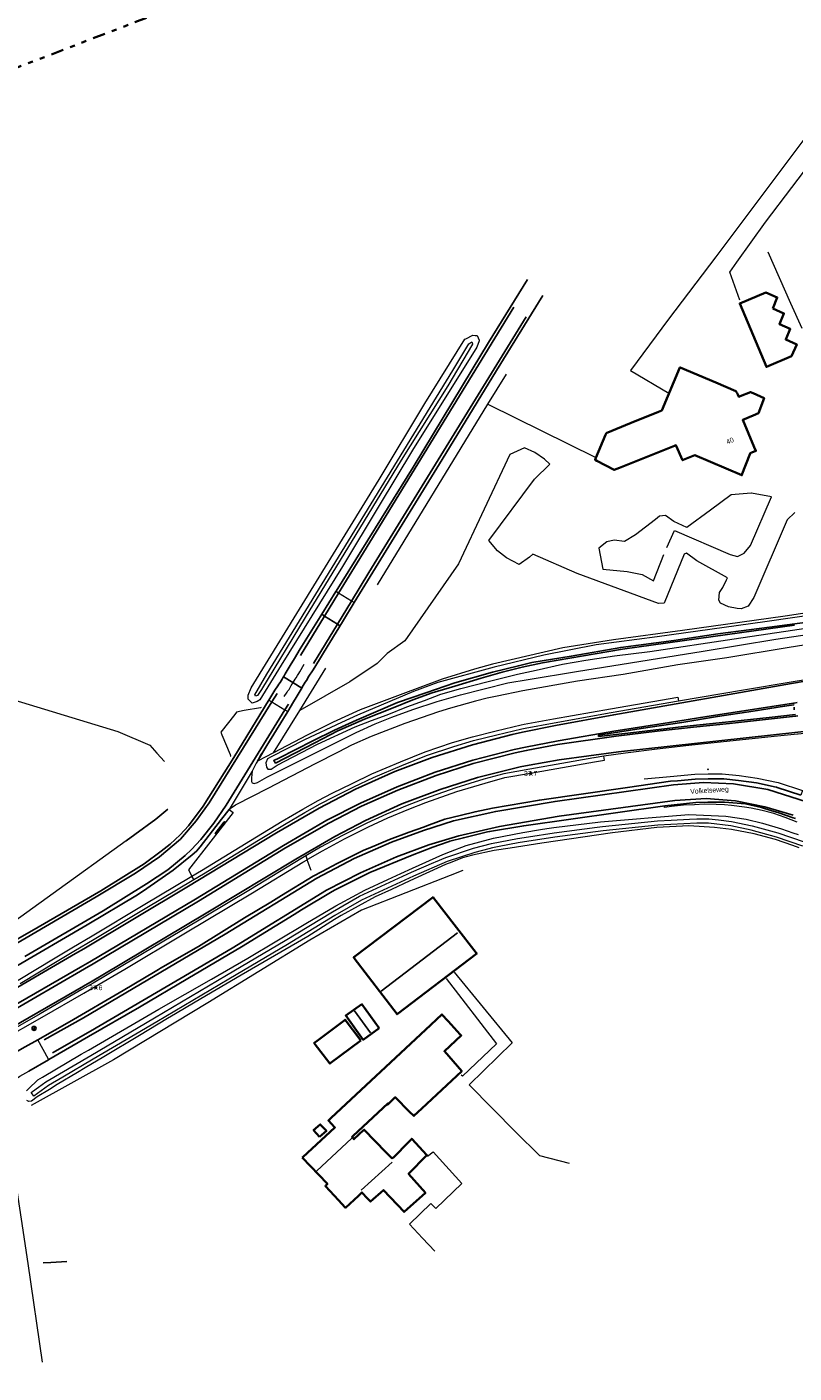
# Model space of a CAD drawing. Header units: metres. Extents: x 169249 to 194689, y 406250 to 412203.
# Tile 187 of 256: x 181418 to 181572, y 409153 to 409424. Entities that reach past the tile are written whole.
import ezdxf
from ezdxf.enums import TextEntityAlignment as Align

# ---------------------------------------------------------------- set-up
doc = ezdxf.new("R2010")
doc.units = ezdxf.units.M
doc.linetypes.add('BGT_NLCS_N264$0$AL-TEKENBLADGRENS', pattern=[11.5, 2.5, -1.5, 1, -1.5, 1, -1.5, 2.5])
doc.layers.get('0').update_dxf_attribs({"linetype": 'CONTINUOUS'})
for name, color, linetype, lineweight in [('BGT_NLCS_N264$0$B-WE-GW-WATERGANG_INSTEEK-G', 252, 'CONTINUOUS', 18), ('BGT_NLCS_N264$0$B-WE-GW-WATERGANG_SLOOT_BODEM-G', 252, 'CONTINUOUS', 18), ('BGT_NLCS_N264$0$B-WE-IE-TERREINAFSCHEIDING_KUNSTMATIG_HEKWERK-G', 252, 'BGT_NLCS_N264$0$IE-TERREINAFSCHEIDING-KUNSTMATIG', 18), ('BGT_NLCS_N264$0$B-WE-OG-BREUKLIJN-G', 252, 'CONTINUOUS', 18), ('BGT_NLCS_N264$0$B-WE-OG-TOPOGRAFIE_BEBOUWING-G', 252, 'CONTINUOUS', 35), ('BGT_NLCS_N264$0$B-WE-OG-TOPOGRAFIE_CULTUURSCHEIDING-G', 252, 'CONTINUOUS', 18), ('BGT_NLCS_N264$0$B-WE-OG-TOPOGRAFIE_WATER-GV', 252, 'CONTINUOUS', 18), ('BGT_NLCS_N264$0$B-WE-OG-TOPOGRAFIE_WEG_BERM-GV', 252, 'CONTINUOUS', 18), ('BGT_NLCS_N264$0$B-WE-OG-TOPOGRAFIE_WEG_RIJWIELPAD-GV', 252, 'CONTINUOUS', 18), ('BGT_NLCS_N264$0$B-WE-OG-TOPOGRAFIE_WEG_VERHARD-G', 252, 'CONTINUOUS', 18), ('BGT_NLCS_N264$0$B-WE-VW-BEWEGWIJZERING_DRAAGCONSTRUCTIE-S', 252, 'CONTINUOUS', 25), ('BGT_NLCS_N264$0$B-WE-VW-VERKEERSTEKEN_BORD-S', 252, 'CONTINUOUS', 25), ('BGT_NLCS_N264$0$X-XX-AL-TEKENBLADGRENS-G', 252, 'BGT_NLCS_N264$0$AL-TEKENBLADGRENS', 35), ('X-XX-AL-REFERENTIE-G', 7, 'CONTINUOUS', 18)]:
    doc.layers.add(name, color=color, linetype=linetype, lineweight=lineweight)
for name, color, linetype in [('BGT_NLCS_N264$0$B-WE-IE-MEUBILAIR_WEGMEUBILAIR-S', 252, 'CONTINUOUS'), ('BGT_NLCS_N264$0$B-WE-IE-TERREINAFSCHEIDING_KUNSTMATIG_HEKWERK_RASTER-G', 252, 'CONTINUOUS'), ('BGT_NLCS_N264$0$B-WE-KG-KADASTRAAL_NOK-G', 252, 'CONTINUOUS'), ('BGT_NLCS_N264$0$B-WE-OG-TOPOGRAFIE_WATER_SLOOT-GV', 252, 'CONTINUOUS'), ('BGT_NLCS_N264$0$B-WE-OG-TOPOGRAFIE_WEG_RIJWEG-G', 252, 'CONTINUOUS'), ('BGT_NLCS_N264$0$B-WE-VW-MARKERING-G', 252, 'CONTINUOUS'), ('BGT_NLCS_N264$0$Label_Nummeraanduidingreeks', 252, 'CONTINUOUS'), ('BGT_NLCS_N264$0$Label_Openbareruimte', 252, 'CONTINUOUS'), ('BGT_NLCS_N264$0$Label_Puntobject', 252, 'CONTINUOUS')]:
    doc.layers.add(name, color=color, linetype=linetype)
doc.styles.add('BGT_NLCS_N264$0$STANDARD', font='txt')
doc.linetypes.add('BGT_NLCS_N264$0$IE-TERREINAFSCHEIDING-KUNSTMATIG', pattern='A,4,[82,NLCS.SHX,S=0.75,R=90,X=0,Y=0],4,-2', length=10)

# ---------------------------------------------------------------- blocks, each defined once
blk = doc.blocks.new('BGT_NLCS_N264$0$SIE-WEG_WEGWIJZER-SO')
for q in [(-0.29, -0.29), (0, 0.41), (0.29, -0.29)]:
    blk.add_line((0, 0), q)
blk.add_circle((0, 0), 0.413)
blk = doc.blocks.new('BGT_NLCS_N264$0$SIE-WEG_SCHRIKHEK')
for points in [[(-1.125, 0), (-1.125, 0.1), (-1.5, 0.1), (-1.5, 0)], [(-0.375, 0), (-0.375, 0.1), (-0.75, 0.1), (-0.75, 0)], [(0.375, 0.1), (0, 0.1), (0, 0), (0.375, 0)], [(1.125, 0), (1.125, 0.1), (0.75, 0.1), (0.75, 0)]]:
    blk.add_hatch(color=0).paths.add_polyline_path(points)
at = {"color": 0}
for p, q in [((-1.125, 0), (-1.125, 0.1)), ((-0.75, 0), (-0.75, 0.1)), ((-0.375, 0), (-0.375, 0.1)), ((0, 0.1), (0, 0)), ((0.375, 0.1), (0.375, 0)), ((0.75, 0.1), (0.75, 0)), ((1.125, 0.1), (1.125, 0))]:
    blk.add_line(p, q, dxfattribs=at)
at = {"flags": 128}
for points in [[(-1.5, 0.1), (1.5, 0.1), (1.5, 0), (-1.5, 0)], [(-1.0125, 0.1), (-1.0125, 0.25), (-0.8625, 0.25), (-0.8625, 0.1)], [(0.8625, 0.1), (0.8625, 0.25), (1.0125, 0.25), (1.0125, 0.1)]]:
    blk.add_lwpolyline(points, close=True, dxfattribs=at)
blk = doc.blocks.new('BGT_NLCS_N264$0$SIE-WEG_PAAL_ALGEMEEN_TYPE_02-SO')
at = {"ltscale": 0.5}
h = blk.add_hatch(color=256, dxfattribs=at)
h.paths.add_polyline_path([(0, 0), (0.1875, 0, 0.41421356), (0, 0.1875)])
h.paths.add_polyline_path([(0, -0.1875), (0, 0), (-0.1875, 0, 0.41421356)])
for p, q in [((-0.1875, 0), (0.1875, 0)), ((0, -0.1875), (0, 0.1875))]:
    blk.add_line(p, q, dxfattribs=at)
blk.add_circle((0, 0), 0.1875, dxfattribs=at)
blk = doc.blocks.new('BGT_NLCS_N264')
at = {"layer": 'BGT_NLCS_N264$0$B-WE-GW-WATERGANG_INSTEEK-G'}
for points in [[(181462.07, 409289.81, 18.19), (181462.07, 409289.83, 18.19), (181462.07, 409289.84, 18.19), (181462.71, 409291.33, 18.16), (181488.46, 409333.28, 18.26), (181497.62, 409348.55, 18.43), (181505.66, 409361.49, 18.31), (181505.88, 409361.6, 18.31), (181507.29, 409362.32, 18.31), (181507.73, 409362.27, 18.27), (181508.12, 409362.22, 18.24), (181508.57, 409361.28, 18.12), (181508.54, 409361.2, 18.12), (181508.08, 409359.91, 18.14), (181495.16, 409339.14, 18.12), (181488.46, 409328.05, 18.14), (181481.02, 409315.73, 18.16), (181468.68, 409295.89, 18.16), (181464.43, 409288.92, 18.14), (181464.22, 409288.78, 18.17), (181463.86, 409288.53, 18.21), (181462.89, 409288.25, 18.19), (181462.1, 409289.06, 18.19), (181462.07, 409289.81, 18.19)], [(181572.93, 409259.1, 18.05), (181571.63, 409259.59, 18.08), (181568.13, 409260.75, 18.04), (181563.88, 409261.95, 18.04), (181559.31, 409262.82, 18.04), (181555.9, 409263.22, 17.95), (181550.74, 409263.56, 17.95), (181544.27, 409263.18, 17.99), (181535.35, 409262.11, 17.95), (181521.14, 409260.05, 17.93), (181514.81, 409259.06, 17.91), (181511.59, 409258.55, 17.89), (181507.17, 409257.61, 17.93), (181505.21, 409257.09, 17.91), (181503.04, 409256.24, 17.95), (181501.74, 409255.74, 17.97), (181494.6, 409252.43, 17.97), (181490.91, 409250.73, 18), (181487.63, 409249.22, 18.02), (181480.81, 409245.49, 17.97), (181479.46, 409244.65, 17.96), (181474.05, 409241.24, 17.91), (181460.67, 409233.45, 17.84), (181452.53, 409228.7, 17.64), (181446.29, 409225.02, 17.19), (181446.16, 409224.95, 17.18), (181445.87, 409224.77, 17.17), (181440.22, 409221.35, 17), (181433.03, 409217, 16.9), (181429.29, 409214.82, 16.92), (181427.71, 409213.9, 16.92), (181423.67, 409211.44, 16.92), (181422.08, 409210.48, 16.92), (181419.61, 409208.99, 17), (181418.5, 409208.13, 17.12), (181417.93, 409208.02, 17.12), (181417.56, 409208.22, 17.23)], [(181417.5, 409210.21, 17.51), (181417.6, 409210.32, 17.57), (181417.87, 409210.57, 17.56), (181419.77, 409212.4, 17.55), (181420.72, 409212.96, 17.56), (181428.49, 409217.55, 17.64), (181429.93, 409218.4, 17.66), (181444.12, 409226.59, 17.71), (181454.69, 409232.67, 17.74), (181462.01, 409236.88, 17.77), (181473.67, 409243.87, 17.88), (181479.69, 409247.42, 17.82), (181480.58, 409247.9, 17.84), (181485.56, 409250.57, 17.93), (181490.16, 409252.7, 17.89), (181492.81, 409253.93, 17.91), (181495.14, 409255.01, 17.91), (181501.24, 409257.75, 17.91), (181502.81, 409258.35, 17.93), (181505.91, 409259.54, 17.97), (181511.41, 409261.07, 18.02), (181517.3, 409262.17, 17.97), (181520.9, 409262.77, 17.98), (181522.15, 409262.98, 17.98), (181523.57, 409263.21, 17.99), (181532.97, 409264.34, 17.89), (181540.99, 409265.04, 17.94), (181542.52, 409265.17, 17.95), (181550.73, 409265.82, 18.01), (181558.18, 409265.47, 18.08), (181562.24, 409264.9, 18.06), (181565.57, 409264.09, 18.06), (181569.35, 409262.93, 18.06), (181571.67, 409262.15, 18.07), (181572.73, 409261.79, 18.08)]]:
    blk.add_polyline3d(points, dxfattribs=at)
at = {"layer": 'BGT_NLCS_N264$0$B-WE-GW-WATERGANG_SLOOT_BODEM-G'}
for points in [[(181463.52, 409289.62, 17.18), (181463.44, 409289.93, 17.25), (181465.86, 409294.09, 17.25), (181503.22, 409355.2, 17.18), (181506.45, 409360.59, 17.26), (181507.07, 409360.96, 17.26), (181507.11, 409360.85, 17.25), (181507.2, 409360.48, 17.25), (181502.27, 409352.1, 17.23), (181492.88, 409337.14, 17.18), (181483.7, 409322.17, 17.26), (181473.54, 409305.48, 17.25), (181464.73, 409290.97, 17.14), (181463.93, 409289.77, 17.18), (181463.52, 409289.62, 17.18)], [(181573.63, 409259.47, 17.42), (181568.36, 409261.27, 17.2), (181563.27, 409262.67, 17.23), (181559.14, 409263.51, 17.27), (181554.68, 409264.07, 17.34), (181552.32, 409264.04, 17.33), (181544.5, 409263.68, 17.29), (181533.46, 409262.54, 17.25), (181523.77, 409261.23, 17.36), (181516.38, 409260.09, 17.29), (181512.6, 409259.35, 17.3), (181511.23, 409259.08, 17.31), (181510.52, 409258.9, 17.3), (181507.66, 409258.18, 17.29), (181502.13, 409256.33, 17.4), (181495.32, 409253.41, 17.36), (181484.88, 409248.57, 17.27), (181479.51, 409245.46, 17.31), (181469.98, 409239.66, 17.11), (181458.18, 409232.69, 16.92), (181443.67, 409224.08, 16.66), (181439.49, 409221.62, 16.62), (181430.86, 409216.54, 16.52), (181424.76, 409212.93, 16.51), (181421.89, 409211.23, 16.5), (181418.95, 409209.13, 16.5), (181418.82, 409209.31, 16.5), (181418.44, 409209.84, 16.5), (181418.42, 409209.86, 16.5), (181418.68, 409210.04, 16.5), (181419.87, 409210.9, 16.5), (181421.4, 409211.99, 16.5), (181430.4, 409217.31, 16.52), (181443.21, 409224.85, 16.66), (181457.72, 409233.46, 16.92), (181469.51, 409240.44, 17.11), (181479.05, 409246.24, 17.31), (181484.46, 409249.36, 17.27), (181494.95, 409254.23, 17.36), (181499.45, 409256.16, 17.39), (181499.73, 409256.28, 17.39), (181501.81, 409257.17, 17.4), (181507.4, 409259.05, 17.29), (181511.03, 409259.95, 17.31), (181516.23, 409260.98, 17.29), (181518.47, 409261.32, 17.31), (181523.65, 409262.12, 17.36), (181532.31, 409263.29, 17.26), (181533.35, 409263.43, 17.25), (181544.44, 409264.57, 17.29), (181547.15, 409264.7, 17.3), (181550.83, 409264.87, 17.32), (181552.3, 409264.94, 17.33), (181554.73, 409264.97, 17.34), (181556.69, 409264.73, 17.31), (181559.29, 409264.4, 17.27), (181563.48, 409263.55, 17.23), (181568.63, 409262.13, 17.2), (181573.9, 409260.33, 17.41)]]:
    blk.add_polyline3d(points, dxfattribs=at)
at = {"layer": 'BGT_NLCS_N264$0$B-WE-IE-MEUBILAIR_WEGMEUBILAIR-S'}
blk.add_point((181554.61, 409274.91, 18.12), dxfattribs=at)
at = {"layer": 'BGT_NLCS_N264$0$B-WE-IE-TERREINAFSCHEIDING_KUNSTMATIG_HEKWERK-G'}
for p, q in [((181510.3, 409348.43, 18.19), (181514.01, 409354.46, 18.21)), ((181488.11, 409312.07, 18.21), (181510.3, 409348.43, 18.19)), ((181472.45, 409286.78, 18.3), (181477.71, 409295.25, 18.28)), ((181467.17, 409278.26, 18.31), (181472.45, 409286.78, 18.3))]:
    blk.add_line(p, q, dxfattribs=at)
for points in [[(181510.3, 409348.43, 18.19), (181510.4, 409348.38, 18.19), (181531.88, 409337.74, 18.28)], [(181587.28, 409308.34, 18.41), (181570.1, 409305.76, 18.33), (181549.46, 409302.85, 18.29), (181535.54, 409301.01, 18.29), (181525.36, 409299.34, 18.25), (181511.23, 409296.1, 18.29), (181507.62, 409295.08, 18.29), (181501.08, 409293.04, 18.28), (181492.64, 409289.88, 18.31), (181484.61, 409286.9, 18.32), (181479.14, 409284.4, 18.4), (181473.92, 409281.8, 18.39), (181467.17, 409278.26, 18.31)], [(181505.25, 409254.52, 18.05), (181502.69, 409253.51, 18.04), (181484.89, 409246.53, 18.02), (181474.48, 409240.5, 17.97), (181453.97, 409227.89, 17.59), (181434.97, 409216.44, 16.98), (181418.41, 409207.25, 16.98)]]:
    blk.add_polyline3d(points, dxfattribs=at)
at = {"layer": 'BGT_NLCS_N264$0$B-WE-IE-TERREINAFSCHEIDING_KUNSTMATIG_HEKWERK_RASTER-G'}
blk.add_polyline3d([(181425.6, 409175.82, 17.02), (181422.37, 409175.65, 17.25), (181420.85, 409175.56, 17.36)], dxfattribs=at)
at = {"layer": 'BGT_NLCS_N264$0$B-WE-KG-KADASTRAAL_NOK-G'}
for p, q in [((181488.81, 409230.28, 24.52), (181504.21, 409242.02, 24.55)), ((181482.9, 409200.64, 22.55), (181475.85, 409194.03, 22.64)), ((181484.83, 409190.19, 26.01), (181491.02, 409195.83, 25.96))]:
    blk.add_line(p, q, dxfattribs=at)
blk.add_polyline3d([(181483.47, 409226.26, 21.78), (181486.66, 409221.86, 21.78), (181486.67, 409221.85, 21.78)], dxfattribs=at)
at = {"layer": 'BGT_NLCS_N264$0$B-WE-OG-BREUKLIJN-G'}
for points in [[(181471.09, 409292.36, 18.4), (181471.18, 409292.51, 18.4), (181471.36, 409292.73, 18.4), (181471.56, 409293.09, 18.39), (181471.73, 409293.36, 18.38), (181472.02, 409293.83, 18.36), (181472.25, 409294.2, 18.34), (181472.47, 409294.53, 18.34), (181473.36, 409296.06, 18.3)], [(181469.32, 409289.6, 18.3), (181469.94, 409290.44, 18.33), (181470.08, 409290.7, 18.34), (181470.29, 409291, 18.34), (181470.5, 409291.39, 18.36), (181470.75, 409291.79, 18.37), (181470.92, 409292.07, 18.39), (181471.09, 409292.36, 18.4)]]:
    blk.add_polyline3d(points, dxfattribs=at)
at = {"layer": 'BGT_NLCS_N264$0$B-WE-OG-TOPOGRAFIE_BEBOUWING-G'}
for points in [[(181567.65, 409367.68, 21.42), (181569.84, 409366.7, 21.45), (181568.96, 409364.53, 21.45), (181571.11, 409363.58, 21.45), (181570.23, 409361.41, 21.44), (181572.43, 409360.45, 21.45), (181571.39, 409358.08, 21.45), (181566.32, 409355.91, 21.41), (181560.98, 409368.71, 21.43), (181566.21, 409370.89, 21.41), (181568.51, 409369.9, 21.38), (181567.65, 409367.68, 21.42)], [(181548.16, 409340.05, 22.47), (181548.12, 409340.14, 22.46), (181547.87, 409340.05, 21.72), (181536.76, 409335.6, 21.67), (181535.7, 409335.18, 21.66), (181532.22, 409337.04, 21.67), (181531.85, 409337.23, 21.68), (181532.01, 409337.62, 21.68), (181533.98, 409342.28, 21.71), (181534.09, 409342.55, 21.71), (181534.1, 409342.57, 21.71), (181539.15, 409344.65, 21.73), (181544.65, 409346.91, 21.75), (181545.28, 409347.17, 22.48), (181545.28, 409347.18, 22.48), (181548.92, 409355.83, 22.59), (181549, 409355.8, 22.59), (181556.12, 409352.78, 22.58), (181560.21, 409351.04, 22.58), (181560.44, 409350.61, 22.59), (181560.58, 409350.35, 22.59), (181560.78, 409349.93, 24.7), (181561.04, 409350.03, 24.7), (181563.11, 409350.86, 24.69), (181563.12, 409350.86, 24.69), (181563.68, 409350.62, 24.7), (181565.86, 409349.66, 24.71), (181564.76, 409346.63, 24.69), (181563.65, 409346.15, 24.69), (181561.61, 409345.28, 24.7), (181561.56, 409345.26, 24.7), (181563.88, 409339.79, 24.7), (181564.22, 409339, 24.7), (181563.42, 409338.71, 24.74), (181563.08, 409338.58, 24.76), (181563.08, 409338.52, 22.59), (181561.34, 409334.09, 22.63), (181561.37, 409334.12, 22.69), (181551.94, 409338.13, 22.61), (181549.57, 409337.19, 22.67), (181549.45, 409337.14, 22.67), (181548.16, 409340.05, 22.47)], [(181499.36, 409249.07, 21.44), (181503.99, 409243.09, 21.97), (181507.96, 409237.97, 22.42), (181508.07, 409237.82, 22.44), (181492.02, 409225.59, 22.47), (181483.43, 409236.91, 21.34), (181483.3, 409237.07, 21.33), (181499.26, 409249.2, 21.43), (181499.36, 409249.07, 21.44)], [(181488.41, 409222.79, 20.09), (181485.21, 409220.45, 20.14), (181481.7, 409225.33, 20.16), (181484.96, 409227.6, 20.04), (181488.41, 409222.79, 20.09)], [(181472.92, 409196.73, 21.34), (181473.04, 409196.85, 21.34), (181479.51, 409202.81, 21.24), (181479.43, 409202.9, 21.19), (181478.21, 409204.24, 20.44), (181478.79, 409204.77, 20.44), (181497.74, 409222.47, 20.45), (181501.06, 409225.57, 20.45), (181502.28, 409224.23, 20.45), (181504.75, 409221.53, 20.43), (181504.95, 409221.31, 20.43), (181501.56, 409218.16, 22.37), (181505.05, 409214.15, 21.96), (181497.04, 409206.64, 21.96), (181495.43, 409205.14, 21.95), (181495.41, 409205.12, 21.95), (181494.55, 409205.98, 21.99), (181491.65, 409208.88, 22.12), (181491.58, 409208.81, 22.12), (181490.14, 409207.42, 22.12), (181490.24, 409207.68, 20.41), (181483.14, 409201.05, 22.52), (181482.97, 409200.89, 22.57), (181483.34, 409200.44, 23.83), (181485.34, 409202.3, 23.88), (181485.41, 409202.36, 23.88), (181489.79, 409197.84, 25.32), (181490.99, 409196.6, 25.71), (181491.3, 409196.79, 22.62), (181494.39, 409199.91, 22.37), (181494.99, 409200.52, 22.32), (181498.03, 409197.25, 22.2), (181494.34, 409193.49, 22.32), (181497.73, 409189.64, 21.18), (181493.45, 409185.8, 21.23), (181489.28, 409190.21, 24.54), (181486.67, 409187.88, 24.55), (181486.06, 409188.53, 24.25), (181484.95, 409189.72, 23.69), (181484.24, 409189.06, 23.7), (181481.65, 409186.65, 23.72), (181481.61, 409186.69, 23.72), (181480.23, 409188.19, 23.62), (181477.63, 409191.02, 23.44), (181477.72, 409191.11, 23.06), (181478.02, 409191.43, 21.73), (181477.94, 409191.51, 21.72), (181472.92, 409196.73, 21.34)], [(181484.76, 409220.34, 21.43), (181478.53, 409215.66, 21.43), (181475.34, 409219.8, 21.39), (181475.51, 409219.93, 21.4), (181475.95, 409220.26, 21.4), (181481.56, 409224.48, 21.43), (181484.76, 409220.34, 21.43)], [(181476.4, 409200.93, 26.88), (181475.24, 409202.28, 26.86), (181476.58, 409203.41, 26.84), (181477.8, 409202.11, 26.85), (181476.4, 409200.93, 26.88)]]:
    blk.add_polyline3d(points, dxfattribs=at)
at = {"layer": 'BGT_NLCS_N264$0$B-WE-OG-TOPOGRAFIE_CULTUURSCHEIDING-G'}
for points in [[(181566.59, 409379.08, 18.35), (181571.18, 409368.79, 18.43), (181573.44, 409363.71, 18.47)], [(181572.06, 409326.59, 18.56), (181570.47, 409325.12, 18.56), (181563.77, 409309.52, 18.54), (181562.63, 409307.75, 18.55), (181561.22, 409307.2, 18.53), (181560.46, 409307.29, 18.53), (181558.7, 409307.62, 18.53), (181557.09, 409308.39, 18.54), (181556.75, 409308.96, 18.54), (181556.86, 409310.5, 18.54), (181557.55, 409311.54, 18.55), (181558.3, 409313.06, 18.55), (181558.49, 409313.44, 18.56), (181552.36, 409316.87, 18.61), (181550.28, 409318.4, 18.62), (181549.79, 409318.22, 18.62), (181545.79, 409308.33, 18.64), (181544.61, 409308.29, 18.63), (181528.26, 409314.3, 18.61), (181519.37, 409318.25, 18.58), (181518.65, 409317.65, 18.56), (181516.58, 409316.13, 18.57), (181514.03, 409317.47, 18.53), (181512.2, 409318.92, 18.51), (181510.46, 409320.98, 18.45), (181519.68, 409333.3, 18.39), (181522.79, 409336.36, 18.35), (181521.71, 409337.35, 18.35), (181519.77, 409338.66, 18.34), (181517.63, 409339.63, 18.32), (181514.72, 409338.31, 18.33), (181504.37, 409316.28, 18.22), (181493.6, 409300.77, 18.4), (181490.03, 409298.22, 18.47), (181488.03, 409296.24, 18.68), (181482.52, 409292.53, 18.71), (181472.45, 409286.78, 18.3)], [(181546.29, 409319.58, 18.66), (181547.82, 409322.98, 18.66), (181559.03, 409318.13, 18.6), (181560.53, 409317.76, 18.6), (181561.86, 409318.41, 18.55), (181563.11, 409319.98, 18.55), (181567.34, 409329.79, 18.68), (181563.33, 409330.51, 18.68), (181563.27, 409330.5, 18.68), (181559.27, 409330.2, 18.68), (181555.05, 409327.05, 18.68), (181550.35, 409323.62, 18.68), (181547.73, 409324.77, 18.69), (181546.01, 409326.02, 18.71), (181544.83, 409325.85, 18.69), (181544.03, 409325.23, 18.69), (181539.96, 409322.1, 18.69), (181537.76, 409320.75, 18.68), (181535.72, 409321.07, 18.68), (181534.2, 409320.72, 18.67), (181532.64, 409319.44, 18.68), (181533.39, 409315.22, 18.68), (181538.33, 409314.73, 18.7), (181541.34, 409314.1, 18.56), (181543.62, 409312.88, 18.5), (181545.72, 409318.16, 18.62)], [(181407.93, 409291.04, 18.66), (181411.76, 409289.87, 18.62), (181435.85, 409282.53, 18.37), (181442.27, 409279.76, 18.29), (181443.7, 409278.15, 18.17), (181445.21, 409276.46, 18.04)], [(181437.52, 409260.53, 18.04), (181408.11, 409239.29, 17.9), (181408.09, 409239.28, 17.9)]]:
    blk.add_polyline3d(points, dxfattribs=at)
at = {"layer": 'BGT_NLCS_N264$0$B-WE-OG-TOPOGRAFIE_WATER-GV'}
blk.add_polyline3d([(181584.11, 409307.19, 18.27), (181566.01, 409304.59, 18.28), (181544.32, 409301.57, 18.25), (181532.08, 409299.99, 18.19), (181521.55, 409297.88, 18.18), (181511.58, 409295.45, 18.2), (181500.23, 409292.37, 18.18), (181495.35, 409290.6, 18.22), (181484.09, 409285.82, 18.18), (181480.87, 409284.35, 18.21), (181473.4, 409280.83, 18.24), (181466.72, 409277.39, 18.13), (181465.93, 409277.03, 18.18), (181465.64, 409276.24, 18.25), (181465.78, 409275.34, 18.25), (181466.03, 409274.95, 18.25), (181466.73, 409274.93, 18.19), (181467.9, 409275.75, 18.16), (181476.02, 409279.94, 18.13), (181483.6, 409283.44, 18.15), (181486.89, 409284.73, 18.16), (181490.05, 409285.9, 18.3), (181493.97, 409287.52, 18.3), (181497.57, 409288.74, 18.28), (181500.86, 409290.05, 18.26), (181504.87, 409291.16, 18.2), (181510.33, 409292.62, 18.21), (181516.27, 409294.07, 18.26), (181520.02, 409294.9, 18.26), (181525.3, 409296.06, 18.24), (181530, 409296.87, 18.25), (181535.75, 409297.74, 18.23), (181542.87, 409298.64, 18.24), (181559.82, 409301.21, 18.16), (181578.38, 409303.94, 18.09)], dxfattribs=at)
at = {"layer": 'BGT_NLCS_N264$0$B-WE-OG-TOPOGRAFIE_WATER_SLOOT-GV'}
for points in [[(181480.1, 409282.64, 17.19), (181485.48, 409284.98, 17.2), (181491.27, 409287.26, 17.19), (181495.22, 409288.89, 17.2), (181499.08, 409290.34, 17.17), (181503.67, 409291.66, 17.17), (181508.96, 409293.26, 17.15), (181513.16, 409294.47, 17.18), (181517.2, 409295.48, 17.18), (181521.26, 409296.32, 17.18), (181537.39, 409299.11, 17.28), (181555.65, 409301.66, 17.29), (181571.98, 409303.93, 17.29)], [(181576.59, 409304.83, 17.39), (181566.98, 409303.5, 17.39), (181556.58, 409302.16, 17.38), (181547.7, 409300.87, 17.39), (181537.02, 409299.44, 17.28), (181527.06, 409297.67, 17.27), (181519.14, 409296.39, 17.26), (181516.43, 409295.76, 17.22), (181511.25, 409294.5, 17.23), (181503.64, 409292.29, 17.22), (181497.79, 409290.31, 17.22), (181492.11, 409288.36, 17.21), (181483.88, 409284.81, 17.21), (181479.44, 409282.78, 17.21), (181475.09, 409280.62, 17.21), (181468.24, 409277.17, 17.19), (181467.23, 409276.68, 17.19), (181467.59, 409276.18, 17.2), (181475.46, 409280.22, 17.2), (181480.1, 409282.64, 17.19)]]:
    blk.add_polyline3d(points, dxfattribs=at)
at = {"layer": 'BGT_NLCS_N264$0$B-WE-OG-TOPOGRAFIE_WEG_BERM-GV'}
for p, q in [((181467.17, 409278.26, 18.31), (181463.96, 409276.58, 18.28)), ((181473.69, 409257.48, 18.17), (181473.97, 409256.72, 18.12)), ((181450.05, 409254.66, 18.13), (181450.76, 409253.4, 18.09)), ((181450.76, 409253.4, 18.09), (181452.66, 409254.53, 18.11)), ((181474.77, 409254.54, 18.21), (181473.97, 409256.72, 18.12)), ((181451.15, 409252.7, 18.14), (181450.76, 409253.4, 18.09))]:
    blk.add_line(p, q, dxfattribs=at)
for points in [[(181462.87, 409274.55, 18.29), (181462.75, 409273.2, 18.3), (181462.74, 409272.53, 18.34), (181462.75, 409272.47, 18.34), (181462.86, 409272.16, 18.34), (181463.29, 409272.08, 18.34), (181463.98, 409272.28, 18.32), (181465.8, 409273.31, 18.31), (181483.66, 409282.28, 18.36), (181483.8, 409282.34, 18.36), (181487.6, 409284.04, 18.38), (181490.97, 409285.41, 18.41), (181495.17, 409286.96, 18.39), (181500.07, 409288.55, 18.32), (181504.76, 409289.9, 18.31), (181509.58, 409291.12, 18.39), (181514.33, 409292.3, 18.38), (181518.42, 409292.97, 18.36), (181528.11, 409294.63, 18.36), (181553.61, 409298.72, 18.36), (181568.24, 409301.1, 18.34), (181581.29, 409303.08, 18.3)], [(181581.4, 409301.11, 18.34), (181570.52, 409299.36, 18.32), (181558.36, 409297.37, 18.35), (181548.5, 409295.95, 18.37), (181537.5, 409294.03, 18.36), (181528.3, 409292.66, 18.38), (181517.36, 409290.71, 18.41), (181512.14, 409289.66, 18.36), (181510.13, 409289.21, 18.36), (181507.79, 409288.66, 18.38), (181502.75, 409287.24, 18.36), (181500.33, 409286.46, 18.39), (181493.6, 409284.11, 18.44), (181486.85, 409281.51, 18.5), (181482.87, 409279.77, 18.46), (181480.15, 409278.34, 18.45), (181475.52, 409276.03, 18.46), (181466, 409271.06, 18.36), (181459.58, 409267.76, 18.31), (181459.54, 409267.72, 18.29), (181458.24, 409266.84, 18.25)], [(181548.67, 409288.67, 18.34), (181561.7, 409290.92, 18.29), (181571.32, 409292.51, 18.37), (181574.61, 409293.05, 18.39), (181584.57, 409294.81, 18.55)], [(181451.15, 409252.7, 18.14), (181453.07, 409253.85, 18.16), (181464.15, 409260.66, 18.17), (181469.35, 409263.8, 18.17), (181473.5, 409266.19, 18.25), (181476.55, 409267.95, 18.29), (181479.32, 409269.38, 18.25), (181483.34, 409271.36, 18.23), (181487.3, 409273.28, 18.25), (181493.01, 409275.7, 18.25), (181497.94, 409277.67, 18.2), (181503.42, 409279.52, 18.3), (181507.42, 409280.7, 18.32), (181512.12, 409281.88, 18.33), (181517.14, 409283.06, 18.28), (181517.77, 409283.2, 18.27), (181523.65, 409284.28, 18.36), (181535.08, 409286.33, 18.39), (181548.67, 409288.67, 18.34)], [(181452.66, 409254.53, 18.11), (181463.74, 409261.34, 18.12), (181468.94, 409264.49, 18.12), (181473.1, 409266.88, 18.2), (181476.17, 409268.65, 18.24), (181478.96, 409270.1, 18.2), (181482.99, 409272.08, 18.18), (181486.97, 409274.01, 18.2), (181492.71, 409276.43, 18.2), (181497.66, 409278.42, 18.14), (181503.18, 409280.29, 18.25), (181507.2, 409281.47, 18.27), (181511.93, 409282.66, 18.28), (181516.96, 409283.84, 18.23), (181517.61, 409283.99, 18.23), (181523.51, 409285.06, 18.3), (181534.95, 409287.12, 18.34), (181548.53, 409289.46, 18.29), (181548.67, 409288.67, 18.34)], [(181586.15, 409283.45, 18.5), (181581.36, 409282.92, 18.43), (181572.71, 409282, 18.39), (181572.7, 409282, 18.39), (181572.58, 409281.99, 18.39), (181567.9, 409281.49, 18.36), (181550.71, 409279.71, 18.32), (181544.34, 409278.97, 18.34), (181537.96, 409278.15, 18.35), (181533.64, 409277.53, 18.33)], [(181463.96, 409276.58, 18.28), (181463.68, 409276.12, 18.28), (181462.87, 409274.55, 18.29)], [(181533.64, 409277.53, 18.33), (181531.67, 409277.24, 18.32), (181531.63, 409277.23, 18.32), (181518.73, 409274.94, 18.3), (181513.51, 409274.02, 18.29), (181509.5, 409272.92, 18.25), (181503.82, 409271.21, 18.3), (181497.55, 409268.97, 18.29), (181494.08, 409267.61, 18.27), (181489.87, 409265.89, 18.22), (181485.95, 409264.06, 18.23), (181481.06, 409261.61, 18.23), (181476.63, 409259.21, 18.16), (181473.69, 409257.48, 18.17)], [(181473.97, 409256.72, 18.12), (181474.09, 409256.79, 18.12), (181477.02, 409258.51, 18.11), (181481.43, 409260.9, 18.18), (181486.3, 409263.34, 18.18), (181490.19, 409265.15, 18.17), (181494.38, 409266.86, 18.23), (181497.83, 409268.22, 18.24), (181504.07, 409270.45, 18.25), (181509.73, 409272.15, 18.2), (181513.68, 409273.23, 18.24), (181518.87, 409274.16, 18.25), (181531.77, 409276.45, 18.27), (181533.75, 409276.73, 18.28), (181533.64, 409277.53, 18.33)], [(181541.72, 409273.02, 18.34), (181546.94, 409273.49, 18.14), (181551.93, 409273.92, 18.14), (181554.59, 409274.02, 18.16), (181557.42, 409274.02, 18.18), (181560.85, 409273.65, 18.26), (181564.49, 409273.16, 18.24), (181568.66, 409272.26, 18.16), (181573.57, 409270.64, 18.24), (181573.26, 409269.69, 18.24)], [(181458.24, 409266.84, 18.25), (181459.03, 409266.22, 18.25), (181450.05, 409254.66, 18.13)], [(181473.69, 409257.48, 18.17), (181472.69, 409256.9, 18.17), (181462.53, 409250.71, 18.21), (181448.73, 409242.46, 18.13), (181436.89, 409235.39, 18.01), (181430.9, 409231.88, 17.92), (181428.63, 409230.55, 17.89), (181420.21, 409225.7, 17.89), (181411.97, 409221, 17.86)], [(181412.37, 409220.3, 17.81), (181420.61, 409225, 17.84), (181429.03, 409229.86, 17.84), (181431.3, 409231.19, 17.87), (181437.29, 409234.7, 17.96), (181449.14, 409241.78, 18.08), (181462.94, 409250.03, 18.16), (181473.1, 409256.21, 18.12), (181473.97, 409256.72, 18.12)], [(181415.79, 409232.48, 17.89), (181423.27, 409236.99, 17.95), (181426.62, 409238.97, 17.94), (181430.7, 409241.4, 17.93), (181440.92, 409247.54, 18.01), (181450.74, 409253.39, 18.09), (181450.76, 409253.4, 18.09)], [(181416.2, 409231.79, 17.94), (181423.68, 409236.31, 18), (181427.02, 409238.28, 17.99), (181431.12, 409240.71, 17.98), (181441.34, 409246.86, 18.06), (181451.15, 409252.7, 18.14)]]:
    blk.add_polyline3d(points, dxfattribs=at)
blk.add_arc((181479.11, 409269.45, 9.81), 16.75, 142.3249, 154.8062, dxfattribs=at)
at = {"layer": 'BGT_NLCS_N264$0$B-WE-OG-TOPOGRAFIE_WEG_RIJWEG-G'}
for p, q in [((181479.7, 409310.68, 18.25), (181476.87, 409306.13, 18.25)), ((181465.86, 409279.69, 18.3), (181463.96, 409276.58, 18.28))]:
    blk.add_line(p, q, dxfattribs=at)
for points in [[(181518.26, 409373.54, 18.18), (181510.42, 409360.86, 18.22), (181507.13, 409355.41, 18.23), (181495.27, 409335.75, 18.24), (181479.77, 409310.8, 18.25), (181479.7, 409310.68, 18.25)], [(181521.33, 409370.3, 18.16), (181512.05, 409355.19, 18.26), (181501.11, 409337.27, 18.26), (181487.18, 409314.59, 18.28), (181483.43, 409308.47, 18.3)], [(181476.87, 409306.13, 18.25), (181472.54, 409299.15, 18.26), (181471.38, 409297.22, 18.27), (181470.52, 409295.8, 18.31), (181470.33, 409295.49, 18.31), (181470.14, 409295.15, 18.32), (181469.94, 409294.8, 18.33), (181469.73, 409294.46, 18.35), (181469.53, 409294.12, 18.36), (181469.32, 409293.74, 18.36), (181469.11, 409293.43, 18.34), (181468.9, 409293.08, 18.33), (181468.68, 409292.73, 18.32), (181468.49, 409292.39, 18.31), (181468.23, 409292.06, 18.3), (181468.03, 409291.69, 18.29), (181467.46, 409290.82, 18.26), (181466.23, 409288.85, 18.26)], [(181483.43, 409308.47, 18.3), (181481.08, 409304.62, 18.31), (181477.26, 409298.39, 18.32), (181476.43, 409297.02, 18.33), (181475.15, 409294.95, 18.33), (181474.17, 409293.49, 18.37), (181473.98, 409293.12, 18.37), (181473.79, 409292.8, 18.38), (181473.57, 409292.47, 18.4), (181473.37, 409292.12, 18.41), (181473.15, 409291.79, 18.42), (181472.93, 409291.42, 18.43), (181472.86, 409291.27, 18.43)], [(181472.86, 409291.27, 18.43), (181472.76, 409291.06, 18.42), (181472.55, 409290.73, 18.4), (181472.33, 409290.36, 18.38), (181472.13, 409290.06, 18.38), (181471.92, 409289.7, 18.37), (181471.72, 409289.35, 18.36), (181471.21, 409288.52, 18.34), (181470.04, 409286.56, 18.34)], [(181465.39, 409287.44, 18.18), (181459.22, 409277.27, 18.14), (181453.04, 409267.5, 18.16), (181450.07, 409263.53, 18.11), (181448.38, 409261.7, 18.1), (181446.35, 409259.84, 18.11), (181444.57, 409258.42, 18.11), (181441.18, 409255.91, 18.01), (181432.41, 409250.45, 18.01), (181419.86, 409243.11, 17.86), (181404.35, 409234.24, 17.74), (181387.51, 409224.91, 17.67), (181374.48, 409217.81, 17.67), (181358.43, 409209.32, 17.49), (181328.73, 409194.03, 17.35), (181311.77, 409185.52, 17.33), (181295.55, 409177.54, 17.35), (181283.83, 409172, 17.22), (181269.9, 409165.53, 17.11), (181256.04, 409159.24, 17.18)], [(181466.23, 409288.85, 18.26), (181465.74, 409288.07, 18.26), (181465.39, 409287.44, 18.18)], [(181470.04, 409286.56, 18.34), (181469.19, 409285.13, 18.34), (181465.86, 409279.69, 18.3)], [(181419.73, 409220.45, 17.86), (181426.16, 409224.04, 17.95), (181436.96, 409230.38, 17.93), (181443.35, 409234.2, 17.99), (181444.03, 409234.61, 17.99), (181444.46, 409234.86, 17.99), (181452.05, 409239.25, 17.97), (181461.33, 409244.98, 18.07), (181466.6, 409248.18, 17.99), (181468.75, 409249.48, 17.95), (181475.16, 409253.38, 18.07), (181476.97, 409254.35, 18.1), (181479.95, 409255.95, 18.16), (181483.9, 409257.91, 18.16), (181485.34, 409258.62, 18.16), (181486.52, 409259.11, 18.15), (181490.5, 409260.75, 18.14), (181494.43, 409262.27, 18.11), (181497.32, 409263.29, 18.11), (181498.56, 409263.73, 18.11), (181501.62, 409264.85, 18.11), (181504.71, 409265.62, 18.11), (181507.72, 409266.38, 18.11), (181511.24, 409267.08, 18.07), (181520.68, 409268.72, 18.14), (181538.37, 409271.27, 18.2), (181547.05, 409272.5, 18.14), (181548.45, 409272.62, 18.14), (181551.99, 409272.93, 18.14), (181554.61, 409273.02, 18.16), (181556.81, 409273.02, 18.17), (181557.37, 409273.02, 18.18), (181557.73, 409272.98, 18.18), (181560.73, 409272.65, 18.26), (181564.32, 409272.18, 18.24), (181568.28, 409271.32, 18.16), (181568.39, 409271.29, 18.16), (181568.49, 409271.26, 18.16), (181573.26, 409269.69, 18.24)], [(181545.87, 409267.57, 18.06), (181552.15, 409268.22, 18.13), (181554.55, 409268.27, 18.13), (181557.71, 409268.29, 18.13), (181557.89, 409268.29, 18.13), (181562.12, 409267.98, 18.13), (181565.31, 409267.19, 18.08), (181567.22, 409266.64, 18.12), (181568.34, 409266.31, 18.14), (181568.69, 409266.21, 18.15), (181568.85, 409266.15, 18.15), (181571.71, 409265.15, 18.15), (181572.18, 409264.99, 18.15)], [(181371.42, 409211.04, 17.57), (181383.5, 409217.51, 17.57), (181399.53, 409226.32, 17.84), (181415.03, 409235.02, 17.96), (181429.7, 409243.61, 18.05), (181439.8, 409249.66, 18.09), (181441.66, 409250.94, 18.11), (181446.99, 409254.59, 18.14), (181450.82, 409257.69, 18.14), (181451.68, 409258.4, 18.14), (181452.41, 409259.33, 18.15), (181456.72, 409264.88, 18.23), (181458.24, 409266.84, 18.25)], [(181421.99, 409216.48, 17.82), (181429.96, 409221.09, 17.87), (181440.24, 409227.03, 17.85), (181449.91, 409232.82, 17.99), (181460.73, 409239.19, 17.95), (181471.36, 409245.71, 17.93), (181472.81, 409246.61, 17.93), (181478.96, 409250.34, 17.95), (181479.59, 409250.65, 17.95), (181486.53, 409254.12, 17.97), (181495.07, 409257.64, 18.11), (181499.25, 409259.22, 18.04), (181500.56, 409259.7, 18.04), (181502.51, 409260.41, 18.04), (181502.61, 409260.43, 18.04), (181505.38, 409261.13, 18.06), (181510.23, 409262.31, 17.99), (181510.65, 409262.38, 18), (181517.52, 409263.54, 18.02), (181545.87, 409267.57, 18.06)], [(181445.89, 409266.91, 18.04), (181443.5, 409264.88, 18.04), (181439.3, 409261.81, 18.03), (181437.52, 409260.53, 18.04)], [(181397.54, 409207.81, 17.79), (181399.67, 409209.08, 17.84), (181401.67, 409210.27, 17.89), (181409.69, 409214.8, 17.93), (181417.2, 409219.03, 17.88), (181419.73, 409220.45, 17.86), (181419.73, 409220.45, 17.86)], [(181417.92, 409214.13, 17.77), (181421.94, 409216.45, 17.82), (181421.99, 409216.48, 17.82)]]:
    blk.add_polyline3d(points, dxfattribs=at)
at = {"layer": 'BGT_NLCS_N264$0$B-WE-OG-TOPOGRAFIE_WEG_RIJWIELPAD-GV'}
blk.add_line((181462.87, 409274.55, 18.29), (181458.24, 409266.84, 18.25), dxfattribs=at)
at = {"layer": 'BGT_NLCS_N264$0$B-WE-OG-TOPOGRAFIE_WEG_VERHARD-G'}
for p, q in [((181480.24, 409310.36, 18.27), (181479.7, 409310.68, 18.26)), ((181482.89, 409308.79, 18.33), (181480.24, 409310.36, 18.27)), ((181483.43, 409308.47, 18.34), (181482.89, 409308.79, 18.33)), ((181483.44, 409308.47, 18.34), (181483.43, 409308.47, 18.34)), ((181466.22, 409288.85, 18.26), (181466.23, 409288.85, 18.26)), ((181466.23, 409288.85, 18.26), (181466.85, 409288.48, 18.28)), ((181466.85, 409288.48, 18.28), (181469.48, 409286.9, 18.34)), ((181469.48, 409286.9, 18.34), (181470.04, 409286.56, 18.35)), ((181470.04, 409286.56, 18.35), (181470.04, 409286.56, 18.35))]:
    blk.add_line(p, q, dxfattribs=at)
for points in [[(181588.32, 409412.13, 18.41), (181588.25, 409412.09, 18.41), (181585.1, 409410.51, 18.39), (181583.53, 409409.69, 18.37), (181581.21, 409408.49, 18.35), (181579.07, 409407.31, 18.3), (181576.79, 409405.16, 18.28), (181573.65, 409401.42, 18.28), (181556.18, 409378.09, 18.37), (181546.62, 409365.51, 18.36), (181539.02, 409355.21, 18.33), (181546.73, 409350.64, 18.43)], [(181560.97, 409369.33, 18.52), (181558.99, 409374.97, 18.43), (181558.97, 409375.02, 18.43), (181560.38, 409376.99, 18.41), (181566.17, 409385.05, 18.32), (181576.72, 409398.99, 18.28), (181577.67, 409400.25, 18.28), (181579.11, 409401.99, 18.29), (181580.61, 409403.39, 18.28), (181580.67, 409403.45, 18.28), (181581.56, 409404.06, 18.31), (181582.43, 409404.67, 18.33), (181583.77, 409405.11, 18.38), (181584.85, 409405.41, 18.4), (181585.5, 409405.59, 18.41), (181587.27, 409405.17, 18.41), (181588.35, 409404.87, 18.46), (181588.35, 409404.86, 18.46)], [(181479.7, 409310.68, 18.26), (181479.7, 409310.69, 18.26), (181479.66, 409310.71, 18.26)], [(181464.7, 409287.34, 18.24), (181464.55, 409287.32, 18.24), (181461.3, 409286.72, 18.25), (181459.75, 409286.43, 18.26), (181459.75, 409286.43, 18.26), (181459.38, 409285.96, 18.26), (181456.57, 409282.4, 18.21), (181456.8, 409281.85, 18.21), (181458.42, 409277.86, 18.21), (181458.54, 409277.56, 18.21), (181458.56, 409277.51, 18.21)], [(181572.49, 409264.26, 18.12), (181570.13, 409265.23, 18.24), (181567.79, 409266.01, 18.27), (181565.47, 409266.63, 18.24), (181563.26, 409267.1, 18.16), (181561.89, 409267.32, 18.13), (181559.28, 409267.65, 18.13), (181557.88, 409267.77, 18.16), (181556.19, 409267.86, 18.13), (181553.78, 409267.92, 18.13), (181551.88, 409267.79, 18.1), (181549.66, 409267.69, 18.1), (181547.22, 409267.41, 18.08), (181545.85, 409267.21, 18.05), (181545.87, 409267.57, 18.06)], [(181501.88, 409232.8, 18.37), (181512.06, 409219.63, 18.28), (181505.21, 409213.11, 18.31), (181504.89, 409213.34, 18.32)], [(181503.5, 409234.06, 18.33), (181515.18, 409219.84, 18.25), (181506.5, 409211.4, 18.29), (181515.92, 409201.85, 18.25), (181520.7, 409197.17, 18.2), (181526.64, 409195.64, 18.23)], [(181421.99, 409216.48, 17.82), (181421.92, 409216.59, 17.83), (181419.73, 409220.45, 17.86)], [(181420.67, 409155.58, 17.73), (181417.79, 409175.39, 17.79), (181416.48, 409184.37, 17.82), (181413.73, 409202.55, 17.91), (181413.44, 409204.73, 17.89), (181413, 409207.33, 17.96), (181412.94, 409208.9, 17.96), (181413.23, 409210.14, 17.95), (181414.02, 409211.64, 17.89), (181416.13, 409213.12, 17.93), (181417.92, 409214.13, 17.77)], [(181498.13, 409197.01, 18.19), (181499.3, 409197.9, 18.23), (181505.04, 409191.51, 18.18), (181499.83, 409186.49, 18.16), (181498.84, 409187.5, 18.14), (181494.5, 409183.36, 18.17), (181497.16, 409180.55, 18.17), (181499.65, 409177.91, 18.16)]]:
    blk.add_polyline3d(points, dxfattribs=at)
at = {"layer": 'BGT_NLCS_N264$0$B-WE-VW-MARKERING-G', "linetype": 'Continuous'}
for p, q in [((181477.43, 409305.77, 18.27), (181480.24, 409310.36, 18.27)), ((181480.04, 409304.11, 18.38), (181482.89, 409308.79, 18.38)), ((181472.58, 409297.84, 18.27), (181477.43, 409305.77, 18.27)), ((181475.23, 409296.23, 18.38), (181480.04, 409304.11, 18.38)), ((181466.85, 409288.48, 18.29), (181467.9, 409290.17, 18.3)), ((181469.48, 409286.9, 18.36), (181470.16, 409288, 18.36))]:
    blk.add_line(p, q, dxfattribs=at)
at = {"layer": 'BGT_NLCS_N264$0$B-WE-VW-MARKERING-G'}
for p, q in [((181476.87, 409306.13, 18.32), (181476.86, 409306.14, 18.32)), ((181477.43, 409305.77, 18.33), (181476.87, 409306.13, 18.32)), ((181480.04, 409304.11, 18.38), (181477.43, 409305.77, 18.33)), ((181480.54, 409303.79, 18.39), (181480.04, 409304.11, 18.38)), ((181469.21, 409293.53, 18.37), (181471.09, 409292.36, 18.4)), ((181471.09, 409292.36, 18.4), (181472.86, 409291.27, 18.43)), ((181472.86, 409291.27, 18.43), (181472.87, 409291.26, 18.43))]:
    blk.add_line(p, q, dxfattribs=at)
at = {"layer": 'BGT_NLCS_N264$0$B-WE-VW-MARKERING-G', "linetype": 'Continuous'}
for points in [[(181480.24, 409310.36, 18.27), (181483.99, 409316.48, 18.27), (181515.55, 409367.94, 18.23)], [(181482.89, 409308.79, 18.38), (181486.37, 409314.51, 18.38), (181517.98, 409365.98, 18.35)], [(181580.43, 409293.75, 18.48), (181571.36, 409292.16, 18.48), (181535.62, 409285.91, 18.51), (181523.89, 409283.72, 18.46), (181517.28, 409282.37, 18.45), (181515.2, 409281.94, 18.45), (181507.17, 409279.86, 18.42), (181499.09, 409277.28, 18.37), (181491.56, 409274.44, 18.34), (181483.64, 409270.93, 18.32), (181476.33, 409267.11, 18.29), (181467.76, 409262.14, 18.28), (181449.74, 409251.16, 18.2), (181429.02, 409238.8, 18.11), (181427.31, 409237.81, 18.1), (181411.62, 409228.69, 18)], [(181414.69, 409239.37, 17.91), (181431.52, 409249.24, 18.06), (181439.4, 409253.99, 18.11), (181444.22, 409257.27, 18.08), (181448.46, 409260.87, 18.18), (181451.58, 409264.52, 18.18), (181454.23, 409268.18, 18.22), (181466.85, 409288.48, 18.29)], [(181417.17, 409237.25, 17.98), (181432.9, 409246.44, 18.1), (181441.61, 409251.83, 18.16), (181445.89, 409254.67, 18.2), (181449.41, 409257.56, 18.25), (181450.67, 409258.79, 18.24), (181452.54, 409260.79, 18.25), (181455.19, 409264.07, 18.27), (181457.63, 409267.68, 18.31), (181469.48, 409286.9, 18.36)], [(181581.87, 409283.41, 18.52), (181572.65, 409282.39, 18.51), (181536.55, 409278.44, 18.46), (181524.66, 409276.84, 18.45), (181518.57, 409275.73, 18.44), (181516.79, 409275.41, 18.43), (181508.22, 409273.26, 18.42), (181500.72, 409270.85, 18.4), (181493.01, 409267.94, 18.38), (181485.67, 409264.6, 18.35), (181479.48, 409261.4, 18.32), (181471.65, 409256.83, 18.28), (181453.61, 409245.92, 18.21), (181432.84, 409233.52, 18.09), (181430.67, 409232.26, 18.07), (181414.55, 409222.91, 17.96)], [(181421.05, 409220.42, 17.91), (181428.94, 409224.91, 17.96), (181457.42, 409241.74, 18.08), (181475.87, 409252.98, 18.11), (181483.39, 409256.94, 18.14), (181490.93, 409260.26, 18.17), (181497.33, 409262.6, 18.19), (181503.38, 409264.54, 18.18), (181511.88, 409266.45, 18.16), (181523.82, 409268.46, 18.18), (181547.62, 409271.77, 18.2), (181553.64, 409272.26, 18.24), (181559.71, 409271.97, 18.26), (181566.62, 409270.84, 18.3), (181574.37, 409268.38, 18.32)], [(181571.72, 409265.69, 18.25), (181566.03, 409267.35, 18.23), (181560.11, 409268.55, 18.19), (181554.24, 409269.03, 18.19), (181547.93, 409268.65, 18.15), (181524.66, 409265.49, 18.14), (181512.66, 409263.39, 18.11), (181504.48, 409261.53, 18.1), (181498.45, 409259.74, 18.11), (181491.92, 409257.27, 18.1), (181484.65, 409254.07, 18.07), (181477.85, 409250.55, 18.06), (181458.86, 409238.88, 18.03), (181430.34, 409222.17, 17.9), (181422.71, 409217.8, 17.9)]]:
    blk.add_polyline3d(points, dxfattribs=at)
at = {"layer": 'BGT_NLCS_N264$0$B-WE-VW-MARKERING-G'}
for points in [[(181549.33, 409284.36, 18.45), (181541.12, 409283.11, 18.45), (181532.55, 409281.8, 18.45), (181532.55, 409281.67, 18.45), (181532.55, 409281.55, 18.45), (181540.17, 409282.41, 18.47), (181549.74, 409283.52, 18.43), (181558.12, 409284.43, 18.42), (181566.85, 409285.37, 18.41), (181572.16, 409285.95, 18.44)], [(181571.9, 409286.87, 18.48), (181571.89, 409286.9, 18.48), (181571.93, 409287.41, 18.47)], [(181571.92, 409287.93, 18.46), (181571.87, 409287.92, 18.46), (181569.98, 409287.6, 18.44), (181563.67, 409286.64, 18.42), (181556.47, 409285.52, 18.46), (181549.33, 409284.36, 18.45)], [(181536.02, 409282.64, 18.51), (181539.54, 409283.19, 18.48), (181546.8, 409284.33, 18.45), (181554.37, 409285.54, 18.43), (181559.16, 409286.27, 18.42), (181565.68, 409287.27, 18.45), (181571.81, 409288.25, 18.53), (181571.88, 409288.26, 18.53), (181572.53, 409288.36, 18.54)], [(181572.64, 409285.66, 18.52), (181572.23, 409285.62, 18.51), (181572.19, 409285.61, 18.51), (181566.74, 409285.02, 18.43), (181558.9, 409284.16, 18.45), (181551.69, 409283.39, 18.45), (181544.36, 409282.58, 18.46), (181536.13, 409281.59, 18.5)], [(181536.02, 409282.64, 18.51), (181524.42, 409280.63, 18.51), (181517.87, 409279.34, 18.5), (181515.56, 409278.88, 18.49), (181507.29, 409276.78, 18.48), (181499.66, 409274.32, 18.45), (181492.04, 409271.39, 18.43), (181484.67, 409268.09, 18.39), (181477.93, 409264.64, 18.36), (181469.19, 409259.58, 18.33), (181451.48, 409248.79, 18.25), (181430.24, 409236.14, 18.13), (181428.82, 409235.32, 18.12), (181412.81, 409226.06, 18.02)], [(181536.13, 409281.59, 18.5), (181524.28, 409279.88, 18.52), (181518, 409278.68, 18.5), (181515.8, 409278.26, 18.5), (181507.37, 409276.06, 18.49), (181499.88, 409273.68, 18.47), (181492.15, 409270.7, 18.43), (181484.9, 409267.49, 18.41), (181478.29, 409264.05, 18.37), (181469.59, 409259.07, 18.32), (181452.07, 409248.39, 18.25), (181430.92, 409235.76, 18.14), (181429.17, 409234.74, 18.13), (181413.28, 409225.51, 18.03)]]:
    blk.add_polyline3d(points, dxfattribs=at)
at = {"layer": 'BGT_NLCS_N264$0$X-XX-AL-TEKENBLADGRENS-G'}
blk.add_polyline3d([(184436.25, 410062.73, 0), (184183.19, 410038.13, 0), (183733.57, 409937.98, 0), (183392.76, 409722.85, 0), (183112.62, 409661.02, 0), (181934.11, 409497.18, 0), (181576.04, 409477.91, 0), (181380.5, 409402.69, 0), (181348.09, 409368.87, 0), (179688.8, 408537.47, 0), (179322.33, 408353.85, 0), (179291.54, 408424.26, 0), (179251.73, 408571.13, 0), (178950.57, 408481.9, 0), (179026.57, 408202.55, 0), (178645.17, 408015, 0), (178496.71, 408130.51, 0), (178197.01, 408003.27, 0), (177935.59, 407601.57, 0), (177344.78, 407184.52, 0), (176213.39, 406694.78, 0), (175774.26, 406688.92, 0)], dxfattribs=at)
at = {"layer": 'BGT_NLCS_N264$0$B-WE-IE-MEUBILAIR_WEGMEUBILAIR-S', "color": 7}
for p in [(181518.91, 409274.05, 18.34), (181431.42, 409230.95, 17.99)]:
    blk.add_blockref('BGT_NLCS_N264$0$SIE-WEG_PAAL_ALGEMEEN_TYPE_02-SO', p, dxfattribs=at)
at = {"layer": 'BGT_NLCS_N264$0$B-WE-VW-BEWEGWIJZERING_DRAAGCONSTRUCTIE-S', "color": 7}
blk.add_blockref('BGT_NLCS_N264$0$SIE-WEG_WEGWIJZER-SO', (181419.01, 409222.75, 17.89), dxfattribs=at)
at = {"layer": 'BGT_NLCS_N264$0$B-WE-VW-VERKEERSTEKEN_BORD-S', "color": 7, "rotation": 232.6421975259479}
blk.add_blockref('BGT_NLCS_N264$0$SIE-WEG_SCHRIKHEK', (181456.36, 409263.16, 18.2), dxfattribs=at)
at = {"layer": 'BGT_NLCS_N264$0$Label_Nummeraanduidingreeks', "color": 7, "lineweight": 18, "style": 'BGT_NLCS_N264$0$STANDARD'}
blk.add_text('40', height=1, rotation=22.7, dxfattribs=at).set_placement((181558.99, 409341.05), align=Align.MIDDLE)
at = {"layer": 'BGT_NLCS_N264$0$Label_Openbareruimte', "color": 252, "lineweight": 18, "style": 'BGT_NLCS_N264$0$STANDARD'}
blk.add_text('Volkelseweg', height=1, rotation=3.7264, dxfattribs=at).set_placement((181554.88, 409270.58), align=Align.MIDDLE)
at = {"layer": 'BGT_NLCS_N264$0$Label_Puntobject', "lineweight": 18, "style": 'BGT_NLCS_N264$0$STANDARD'}
for s, p in [('37.7', (181518.91, 409274.05, 18.34)), ('37.6', (181431.42, 409230.95, 17.99))]:
    blk.add_text(s, height=1, dxfattribs=at).set_placement(p, align=Align.MIDDLE)

msp = doc.modelspace()

# ---------------------------------------------------------------- block references
at = {"layer": 'X-XX-AL-REFERENTIE-G'}
msp.add_blockref('BGT_NLCS_N264', (0, 0), dxfattribs=at)

doc.saveas('drawing.dxf')
